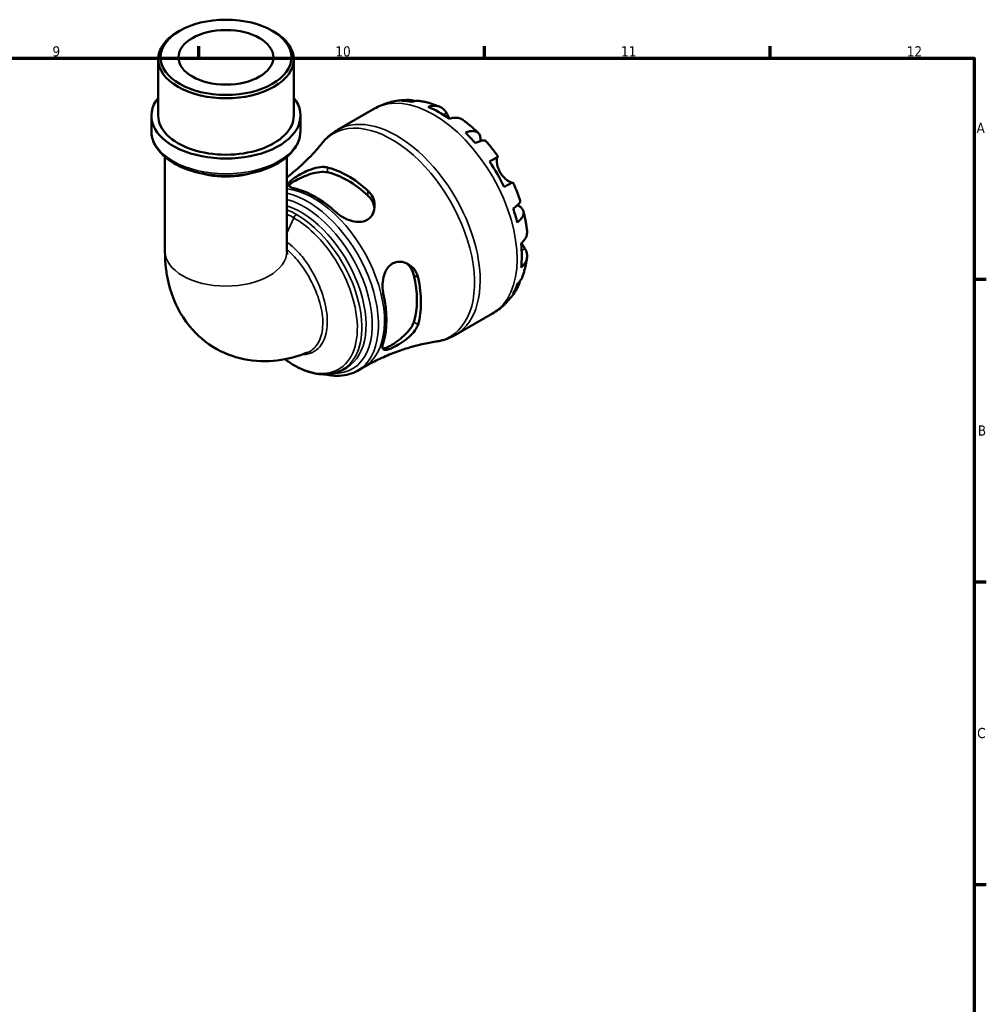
# Model space of a CAD drawing. Header units: millimetres. Extents: x 0 to 902, y 0 to 823.
# Tile 6 of 6: x 587 to 824, y 342 to 583. Entities that reach past the tile are written whole.
import ezdxf

# ---------------------------------------------------------------- set-up
doc = ezdxf.new("R2010")
doc.units = ezdxf.units.MM
for name, color, linetype, lineweight in [('Border (ISO)', 7, 'Continuous', 70), ('Visible (ISO)', 7, 'Continuous', 50), ('Visible Narrow (ISO)', 7, 'Continuous', 35)]:
    doc.layers.add(name, color=color, linetype=linetype, lineweight=lineweight)
doc.styles.add('Note Text (ISO)', font='tahoma.ttf')

# ---------------------------------------------------------------- blocks, each defined once
blk = doc.blocks.new('Borders Default Border')
at = {"layer": 'Border (ISO)'}
for p, q in [((630.75, 574), (630.75, 576.9)), ((700.83, 574), (700.83, 576.9)), ((770.92, 574), (770.92, 576.9)), ((821, 519.75), (823.9, 519.75)), ((821, 445.5), (823.9, 445.5)), ((821, 371.25), (823.9, 371.25))]:
    blk.add_line(p, q, dxfattribs=at)
at = {"layer": 'Border (ISO)', "flags": 128}
blk.add_lwpolyline([(20, 20), (20, 574), (821, 574), (821, 20), (20, 20)], dxfattribs=at)
at = {"layer": 'Border (ISO)', "color": 232, "true_color": 0xca0064, "char_height": 2.5, "attachment_point": 7, "style": 'Note Text (ISO)'}
for s, insert in [('9', (594.88, 574.35)), ('10', (664.29, 574.35)), ('11', (734.37, 574.4)), ('12', (804.46, 574.4)), ('A', (821.59, 555.62)), ('B', (821.89, 481.37)), ('C', (821.73, 407.08))]:
    blk.add_mtext(s, dxfattribs=dict(at, insert=insert))

msp = doc.modelspace()

# ---------------------------------------------------------------- linework, layer by layer
at = {"layer": 'Visible (ISO)'}
for p, q in [((626.05, 580.69), (625.639, 580.451)), ((648.828, 580.69), (649.24, 580.451)), ((620.815, 559.874), (620.815, 573.707)), ((654.064, 559.874), (654.064, 573.707)), ((664.834, 556.383), (673.879, 561.592)), ((619.152, 556.13), (619.152, 559.874)), ((655.726, 556.13), (655.726, 559.874)), ((622.477, 549.741), (622.477, 526.662)), ((652.401, 549.741), (652.401, 526.662)), ((693.778, 506.121), (702.823, 511.33)), ((666.081, 497.534), (667.093, 498.117)), ((669.734, 497.295), (671.205, 498.142))]:
    msp.add_line(p, q, dxfattribs=at)
for major_axis in [(16.044, 0), (11.637, 0)]:
    msp.add_ellipse((637.439, 574.182), major_axis=major_axis, ratio=0.5758617, dxfattribs=at)
for centre, major_axis, ratio, start_param, end_param in [((637.439, 573.707), (-16.625, 0), 0.5758617, 5.5016397, 10.2063236), ((637.439, 559.874), (-18.287, 0), 0.5758617, 5.8534856, 9.8544776), ((689.624, 537.194), (-14.381, 24.973), 0.5780931, 5.8274083, 5.9574315), ((689.624, 537.194), (-14.381, 24.973), 0.5780931, 5.3744724, 5.6249693), ((637.439, 559.874), (-16.625, 0), 0.5758617, 0, 3.1415927), ((689.624, 537.194), (-14.381, 24.973), 0.5780931, 5.0420102, 5.1720334), ((689.624, 537.194), (-14.381, 24.973), 0.5780931, 4.5890743, 4.8395711), ((667.304, 524.341), (12.685, -22.028), 0.5780931, 2.0775093, 2.6387471), ((667.304, 524.341), (11.982, -20.807), 0.5780931, 2.0605443, 2.6557121), ((659.384, 519.78), (-12.302, 21.363), 0.5780931, 5.2101205, 5.7893212), ((689.624, 537.194), (-14.381, 24.973), 0.5780931, 4.256612, 4.3866352), ((689.624, 537.194), (-14.381, 24.973), 0.5780931, 3.8036761, 4.054173), ((667.304, 524.341), (11.982, -20.807), 0.5780931, 0.489748, 1.0849158), ((667.304, 524.341), (12.685, -22.028), 0.5780931, 0.5067129, 1.0679508), ((689.624, 537.194), (14.381, -24.973), 0.5780931, 0.3296212, 0.4596444), ((659.384, 519.78), (-12.302, 21.363), 0.5780931, 3.6393241, 4.2185249)]:
    msp.add_ellipse(centre, major_axis=major_axis, ratio=ratio, start_param=start_param, end_param=end_param, dxfattribs=at)
for points, knots in [([(673.879, 561.592), (674.392, 561.887), (674.922, 562.154), (676.005, 562.624), (676.558, 562.827), (677.677, 563.172), (678.243, 563.312), (679.377, 563.531), (679.945, 563.61), (681.078, 563.71), (681.642, 563.732), (682.201, 563.727)], [5.49972085, 5.49972085, 5.49972085, 5.49972085, 5.56520194, 5.56520194, 5.63068302, 5.63068302, 5.6961641, 5.6961641, 5.76164519, 5.76164519, 5.82712627, 5.82712627, 5.82712627, 5.82712627]), ([(680.619, 563.514), (681.069, 563.642), (681.532, 563.709), (682.398, 563.739), (682.881, 563.7), (683.538, 563.56), (683.718, 563.512), (683.894, 563.457)], [0.17074605, 0.17074605, 0.17074605, 0.17074605, 0.33284003, 0.33284003, 0.49949435, 0.49949435, 0.56252044, 0.56252044, 0.56252044, 0.56252044]), ([(685.341, 563.43), (684.995, 563.491), (684.644, 563.511), (683.924, 563.477), (683.494, 563.407), (683.065, 563.277)], [4.87971703, 4.87971703, 4.87971703, 4.87971703, 5.01708759, 5.01708759, 5.17918157, 5.17918157, 5.17918157, 5.17918157]), ([(685.341, 563.43), (685.661, 563.373), (685.979, 563.308), (686.609, 563.164), (686.921, 563.084), (687.539, 562.913), (687.845, 562.82), (688.452, 562.622), (688.753, 562.517), (689.348, 562.295), (689.643, 562.178), (689.935, 562.056)], [5.9523628, 5.9523628, 5.9523628, 5.9523628, 5.99162777, 5.99162777, 6.03089274, 6.03089274, 6.07015771, 6.07015771, 6.10942267, 6.10942267, 6.14868764, 6.14868764, 6.14868764, 6.14868764]), ([(687.078, 562.035), (687.484, 562.173), (687.881, 562.256), (688.595, 562.324), (688.976, 562.311), (689.688, 562.168), (690.018, 562.038), (690.574, 561.712), (690.851, 561.486), (691.265, 561.003), (691.421, 560.771), (691.55, 560.529)], [0.17075309, 0.17075309, 0.17075309, 0.17075309, 0.33215152, 0.33215152, 0.49888818, 0.49888818, 0.66562485, 0.66562485, 0.83351137, 0.83351137, 0.95687373, 0.95687373, 0.95687373, 0.95687373]), ([(691.55, 560.529), (691.551, 560.527), (691.552, 560.524), (691.617, 560.403), (691.686, 560.274), (691.83, 560.013), (691.902, 559.884), (692.074, 559.583), (692.175, 559.409), (692.298, 559.205), (692.313, 559.18), (692.329, 559.155)], [-0.58332629, -0.58332629, -0.58332629, -0.58332629, -0.58206847, -0.58206847, -0.51861604, -0.51861604, -0.4628074, -0.4628074, -0.39473272, -0.39473272, -0.38532618, -0.38532618, -0.38532618, -0.38532618]), ([(695.653, 558.768), (695.565, 558.833), (695.476, 558.892), (695.109, 559.106), (694.779, 559.237), (694.068, 559.379), (693.686, 559.392), (692.972, 559.324), (692.576, 559.241), (692.169, 559.103)], [4.66534673, 4.66534673, 4.66534673, 4.66534673, 4.71913293, 4.71913293, 4.88586959, 4.88586959, 5.05260626, 5.05260626, 5.21400469, 5.21400469, 5.21400469, 5.21400469]), ([(695.653, 558.768), (695.911, 558.578), (696.167, 558.383), (696.673, 557.986), (696.923, 557.784), (697.419, 557.371), (697.664, 557.161), (698.15, 556.733), (698.39, 556.516), (698.866, 556.073), (699.101, 555.849), (699.333, 555.621)], [0.139021, 0.139021, 0.139021, 0.139021, 0.17865725, 0.17865725, 0.2182935, 0.2182935, 0.25792975, 0.25792975, 0.297566, 0.297566, 0.33720225, 0.33720225, 0.33720225, 0.33720225]), ([(619.152, 556.13), (619.152, 555.002), (619.437, 553.878), (620.536, 551.716), (621.381, 550.686), (623.581, 548.789), (624.972, 547.939), (628.129, 546.543), (629.901, 546.002), (633.626, 545.282), (635.578, 545.102), (639.477, 545.113), (641.421, 545.304), (645.121, 546.042), (646.876, 546.589), (650.026, 548.003), (651.42, 548.872), (653.676, 550.865), (654.547, 551.99), (655.506, 554.145), (655.726, 555.136), (655.726, 556.13)], [2.3561945, 2.3561945, 2.3561945, 2.3561945, 2.641068, 2.641068, 2.945192, 2.945192, 3.2723391, 3.2723391, 3.6030971, 3.6030971, 3.9320884, 3.9320884, 4.2602702, 4.2602702, 4.5893071, 4.5893071, 4.9200904, 4.9200904, 5.2468046, 5.2468046, 5.4977871, 5.4977871, 5.4977871, 5.4977871]), ([(660.953, 553.048), (661.167, 553.314), (661.39, 553.572), (661.856, 554.072), (662.098, 554.315), (662.6, 554.781), (662.861, 555.006), (663.398, 555.435), (663.675, 555.64), (664.243, 556.028), (664.535, 556.211), (664.834, 556.383)], [5.27934898, 5.27934898, 5.27934898, 5.27934898, 5.32342336, 5.32342336, 5.36749773, 5.36749773, 5.4115721, 5.4115721, 5.45564648, 5.45564648, 5.49972085, 5.49972085, 5.49972085, 5.49972085]), ([(696.182, 555.723), (696.569, 555.877), (696.937, 555.984), (697.578, 556.107), (697.909, 556.131), (698.502, 556.076), (698.763, 555.997), (699.179, 555.774), (699.373, 555.61), (699.67, 555.187), (699.774, 554.929), (699.893, 554.392), (699.918, 554.062), (699.895, 553.684), (699.895, 553.67), (699.894, 553.656)], [0.1707461, 0.1707461, 0.1707461, 0.1707461, 0.33284, 0.33284, 0.4994944, 0.4994944, 0.6661487, 0.6661487, 0.8332087, 0.8332087, 1.0002688, 1.0002688, 1.1679728, 1.1679728, 1.1744217, 1.1744217, 1.1744217, 1.1744217]), ([(701.215, 553.636), (701.154, 553.704), (701.07, 553.751), (700.834, 553.813), (700.644, 553.817), (700.174, 553.742), (699.894, 553.664), (699.329, 553.461), (698.994, 553.32), (698.628, 553.143)], [4.56205101, 4.56205101, 4.56205101, 4.56205101, 4.68377895, 4.68377895, 4.85043327, 4.85043327, 5.01708759, 5.01708759, 5.17918157, 5.17918157, 5.17918157, 5.17918157]), ([(701.215, 553.637), (701.429, 553.395), (701.64, 553.15), (702.057, 552.655), (702.262, 552.405), (702.668, 551.899), (702.868, 551.644), (703.263, 551.127), (703.458, 550.867), (703.841, 550.34), (704.03, 550.075), (704.216, 549.807)], [0.44766847, 0.44766847, 0.44766847, 0.44766847, 0.48658997, 0.48658997, 0.52551147, 0.52551147, 0.56443297, 0.56443297, 0.60335447, 0.60335447, 0.64227596, 0.64227596, 0.64227596, 0.64227596]), ([(660.953, 553.048), (660.263, 552.193), (659.514, 551.326), (657.902, 549.593), (657.038, 548.727), (655.202, 547.022), (654.23, 546.182), (652.944, 545.154), (652.674, 544.943), (652.401, 544.733)], [5.27934898, 5.27934898, 5.27934898, 5.27934898, 5.32342336, 5.32342336, 5.36749773, 5.36749773, 5.4115721, 5.4115721, 5.42309002, 5.42309002, 5.42309002, 5.42309002]), ([(702.12, 548.608), (702.467, 548.807), (702.775, 548.984), (703.279, 549.274), (703.518, 549.411), (703.892, 549.625), (704.026, 549.701), (704.187, 549.792), (704.228, 549.814), (704.201, 549.797), (704.16, 549.772), (704.095, 549.734)], [0.17075309, 0.17075309, 0.17075309, 0.17075309, 0.33215152, 0.33215152, 0.49888818, 0.49888818, 0.66562485, 0.66562485, 0.83351137, 0.83351137, 0.95687373, 0.95687373, 0.95687373, 0.95687373]), ([(704.095, 549.734), (704.075, 549.722), (704.055, 549.703), (704.002, 549.628), (703.972, 549.557), (703.923, 549.364), (703.905, 549.24), (703.882, 548.888), (703.887, 548.641), (703.954, 548.009), (704.03, 547.615), (704.29, 546.777), (704.477, 546.341), (704.715, 545.929)], [-0.58004807, -0.58004807, -0.58004807, -0.58004807, -0.5384523, -0.5384523, -0.46383793, -0.46383793, -0.3862639, -0.3862639, -0.27840269, -0.27840269, -0.14277912, -0.14277912, 0, 0, 0, 0]), ([(654.406, 541.962), (654.257, 541.996), (654.117, 542.033), (653.581, 542.193), (653.27, 542.331), (652.836, 542.66), (652.736, 542.854), (652.809, 543.287), (652.959, 543.521), (653.447, 544.008), (653.737, 544.244), (654.451, 544.751), (654.864, 545.015), (655.888, 545.61), (656.508, 545.932), (657.925, 546.567), (658.729, 546.859), (660.215, 547.223), (660.903, 547.31), (661.809, 547.272), (662.078, 547.236), (662.326, 547.176)], [-1.9564638, -1.9564638, -1.9564638, -1.9564638, -1.890339, -1.890339, -1.6850061, -1.6850061, -1.4589244, -1.4589244, -1.2518906, -1.2518906, -1.0857552, -1.0857552, -0.9194053, -0.9194053, -0.7102433, -0.7102433, -0.4523347, -0.4523347, -0.2137527, -0.2137527, -0.1036387, -0.1036387, -0.1036387, -0.1036387]), ([(652.867, 542.686), (652.938, 542.803), (653.048, 542.93), (653.479, 543.32), (653.905, 543.608), (654.907, 544.185), (655.535, 544.504), (656.884, 545.097), (657.606, 545.369), (658.991, 545.791), (659.752, 545.963), (661.161, 546.112), (661.809, 546.088), (662.326, 545.974)], [1.4109953, 1.4109953, 1.4109953, 1.4109953, 1.5244244, 1.5244244, 1.7370432, 1.7370432, 1.9496619, 1.9496619, 2.1622806, 2.1622806, 2.3915298, 2.3915298, 2.620779, 2.620779, 2.620779, 2.620779]), ([(704.715, 545.929), (704.844, 545.704), (704.988, 545.489), (705.306, 545.068), (705.481, 544.866), (705.915, 544.423), (706.174, 544.202), (706.653, 543.854), (706.869, 543.726), (707.186, 543.572), (707.3, 543.528), (707.489, 543.477), (707.565, 543.469), (707.634, 543.478), (707.646, 543.48), (707.657, 543.483)], [0, 0, 0, 0, 0.07774953, 0.07774953, 0.16081914, 0.16081914, 0.27783798, 0.27783798, 0.3882896, 0.3882896, 0.46542959, 0.46542959, 0.54035429, 0.54035429, 0.55720532, 0.55720532, 0.55720532, 0.55720532]), ([(672.282, 541.443), (672.448, 541.292), (672.603, 541.131), (673.128, 540.507), (673.42, 539.997), (673.865, 538.78), (673.964, 538.059), (673.853, 536.704), (673.661, 536.067), (673.073, 535.099), (672.742, 534.737), (671.962, 534.195), (671.537, 534.01), (670.527, 533.776), (669.946, 533.758), (668.623, 533.914), (667.885, 534.129), (666.432, 534.747), (665.721, 535.159), (664.832, 535.819), (664.588, 536.021), (664.362, 536.229)], [-1.976846, -1.976846, -1.976846, -1.976846, -1.9031641, -1.9031641, -1.705924, -1.705924, -1.4576478, -1.4576478, -1.2245583, -1.2245583, -1.0486206, -1.0486206, -0.8868322, -0.8868322, -0.6981746, -0.6981746, -0.4672608, -0.4672608, -0.2235625, -0.2235625, -0.1230578, -0.1230578, -0.1230578, -0.1230578]), ([(707.816, 543.571), (707.815, 543.572), (707.775, 543.55), (707.626, 543.466), (707.492, 543.389), (707.118, 543.176), (706.879, 543.038), (706.375, 542.749), (706.067, 542.572), (705.72, 542.372)], [4.57634622, 4.57634622, 4.57634622, 4.57634622, 4.71913293, 4.71913293, 4.88586959, 4.88586959, 5.05260626, 5.05260626, 5.21400469, 5.21400469, 5.21400469, 5.21400469]), ([(707.816, 543.571), (707.955, 543.276), (708.091, 542.98), (708.355, 542.385), (708.483, 542.086), (708.733, 541.485), (708.855, 541.184), (709.09, 540.58), (709.204, 540.276), (709.424, 539.668), (709.53, 539.363), (709.633, 539.057)], [0.92853136, 0.92853136, 0.92853136, 0.92853136, 0.96745378, 0.96745378, 1.0063762, 1.0063762, 1.04529862, 1.04529862, 1.08422105, 1.08422105, 1.12314347, 1.12314347, 1.12314347, 1.12314347]), ([(672.282, 540.24), (672.798, 539.76), (673.234, 539.16), (673.709, 538.081), (673.832, 537.626), (673.887, 537.183)], [-0.88373584, -0.88373584, -0.88373584, -0.88373584, -0.65448666, -0.65448666, -0.4993644, -0.4993644, -0.4993644, -0.4993644]), ([(707.904, 537.078), (708.24, 537.306), (708.53, 537.524), (708.99, 537.909), (709.199, 538.11), (709.5, 538.477), (709.593, 538.642), (709.658, 538.876), (709.661, 538.971), (709.633, 539.057)], [0.17074605, 0.17074605, 0.17074605, 0.17074605, 0.33284003, 0.33284003, 0.49949435, 0.49949435, 0.66614868, 0.66614868, 0.78841706, 0.78841706, 0.78841706, 0.78841706]), ([(708.971, 537.901), (708.993, 537.891), (709.014, 537.881), (709.36, 537.709), (709.632, 537.524), (710.036, 537.155), (710.207, 536.937), (710.422, 536.471), (710.467, 536.223), (710.45, 535.754), (710.387, 535.49), (710.137, 534.952), (709.949, 534.679), (709.521, 534.187), (709.244, 533.924), (708.917, 533.666)], [4.1712493, 4.1712493, 4.1712493, 4.1712493, 4.1819549, 4.1819549, 4.3496588, 4.3496588, 4.5167189, 4.5167189, 4.6837789, 4.6837789, 4.8504333, 4.8504333, 5.0170876, 5.0170876, 5.1791816, 5.1791816, 5.1791816, 5.1791816]), ([(710.411, 536.435), (710.492, 536.12), (710.569, 535.804), (710.715, 535.171), (710.783, 534.854), (710.911, 534.22), (710.971, 533.902), (711.081, 533.266), (711.131, 532.948), (711.222, 532.312), (711.263, 531.993), (711.299, 531.674)], [1.23357287, 1.23357287, 1.23357287, 1.23357287, 1.27320271, 1.27320271, 1.31283255, 1.31283255, 1.35246238, 1.35246238, 1.39209222, 1.39209222, 1.43172206, 1.43172206, 1.43172206, 1.43172206]), ([(709.842, 528.494), (710.164, 528.776), (710.435, 529.077), (710.853, 529.659), (711.033, 529.994), (711.267, 530.679), (711.32, 531.029), (711.318, 531.455), (711.312, 531.564), (711.299, 531.674)], [0.17075309, 0.17075309, 0.17075309, 0.17075309, 0.33215152, 0.33215152, 0.49888818, 0.49888818, 0.66562485, 0.66562485, 0.72067698, 0.72067698, 0.72067698, 0.72067698]), ([(710.783, 527.216), (710.928, 526.984), (711.05, 526.734), (711.26, 526.137), (711.317, 525.785), (711.32, 525.143), (711.267, 524.793), (711.033, 524.108), (710.853, 523.773), (710.435, 523.191), (710.164, 522.89), (709.842, 522.608)], [4.42788405, 4.42788405, 4.42788405, 4.42788405, 4.5512464, 4.5512464, 4.71913293, 4.71913293, 4.88586959, 4.88586959, 5.05260626, 5.05260626, 5.21400469, 5.21400469, 5.21400469, 5.21400469]), ([(709.967, 528.607), (710.014, 528.52), (710.061, 528.435), (710.215, 528.161), (710.318, 527.983), (710.519, 527.645), (710.614, 527.489), (710.73, 527.301), (710.757, 527.258), (710.783, 527.216)], [-2.11847631, -2.11847631, -2.11847631, -2.11847631, -2.08674766, -2.08674766, -2.01440674, -2.01440674, -1.93994266, -1.93994266, -1.91637503, -1.91637503, -1.91637503, -1.91637503]), ([(622.477, 526.662), (622.477, 523.579), (622.846, 520.446), (624.703, 514.184), (626.216, 511.033), (630.311, 506), (632.615, 504.021), (637.606, 501.24), (640.218, 500.361), (645.632, 499.474), (648.417, 499.538), (653.301, 500.329), (655.452, 500.967), (657.477, 501.788)], [3.1415927, 3.1415927, 3.1415927, 3.1415927, 3.4264529, 3.4264529, 3.7113132, 3.7113132, 3.9371542, 3.9371542, 4.1432616, 4.1432616, 4.3685214, 4.3685214, 4.565894, 4.565894, 4.565894, 4.565894]), ([(652.401, 526.662), (652.401, 526.265), (652.434, 525.993), (652.463, 525.828), (652.469, 525.805), (652.469, 525.805)], [3.14159265, 3.14159265, 3.14159265, 3.14159265, 3.32248391, 3.32248391, 3.3923259, 3.3923259, 3.3923259, 3.3923259]), ([(711.295, 525.075), (711.256, 524.761), (711.21, 524.447), (711.106, 523.821), (711.047, 523.508), (710.916, 522.883), (710.844, 522.572), (710.685, 521.951), (710.598, 521.641), (710.41, 521.024), (710.308, 520.716), (710.198, 520.41)], [1.70536659, 1.70536659, 1.70536659, 1.70536659, 1.7446264, 1.7446264, 1.7838862, 1.7838862, 1.82314601, 1.82314601, 1.86240581, 1.86240581, 1.90166561, 1.90166561, 1.90166561, 1.90166561]), ([(676.09, 515.915), (676.046, 516.113), (676.008, 516.316), (675.879, 517.169), (675.845, 517.85), (675.915, 519.285), (676.034, 520.037), (676.447, 521.381), (676.726, 521.977), (677.393, 522.888), (677.743, 523.226), (678.541, 523.738), (678.976, 523.903), (680.004, 524.076), (680.593, 524.029), (681.851, 523.668), (682.505, 523.293), (683.563, 522.326), (683.982, 521.751), (684.401, 520.795), (684.504, 520.478), (684.575, 520.15)], [-1.9564638, -1.9564638, -1.9564638, -1.9564638, -1.890339, -1.890339, -1.6850061, -1.6850061, -1.4589244, -1.4589244, -1.2518906, -1.2518906, -1.0857552, -1.0857552, -0.9194053, -0.9194053, -0.7102433, -0.7102433, -0.4523347, -0.4523347, -0.2137527, -0.2137527, -0.1036387, -0.1036387, -0.1036387, -0.1036387]), ([(681.678, 523.681), (682.037, 523.409), (682.374, 523.072), (683.075, 522.115), (683.377, 521.438), (683.535, 520.749)], [2.2350384, 2.2350384, 2.2350384, 2.2350384, 2.39152982, 2.39152982, 2.62077901, 2.62077901, 2.62077901, 2.62077901]), ([(708.917, 518.501), (709.244, 518.806), (709.521, 519.142), (709.915, 519.753), (710.077, 520.073), (710.198, 520.41)], [0.17074605, 0.17074605, 0.17074605, 0.17074605, 0.33284003, 0.33284003, 0.47310885, 0.47310885, 0.47310885, 0.47310885]), ([(708.896, 517.543), (708.619, 517.05), (708.317, 516.566), (707.659, 515.624), (707.303, 515.165), (706.539, 514.281), (706.13, 513.856), (705.263, 513.05), (704.805, 512.668), (703.844, 511.958), (703.342, 511.629), (702.823, 511.33)], [2.02681155, 2.02681155, 2.02681155, 2.02681155, 2.09307488, 2.09307488, 2.15933821, 2.15933821, 2.22560154, 2.22560154, 2.29186487, 2.29186487, 2.3581282, 2.3581282, 2.3581282, 2.3581282]), ([(709.503, 519.145), (709.461, 518.955), (709.41, 518.765), (709.199, 518.117), (708.99, 517.681), (708.53, 516.947), (708.24, 516.581), (707.904, 516.256)], [4.78379622, 4.78379622, 4.78379622, 4.78379622, 4.85043327, 4.85043327, 5.01708759, 5.01708759, 5.17918157, 5.17918157, 5.17918157, 5.17918157]), ([(684.575, 508.639), (684.527, 508.475), (684.465, 508.307), (684.187, 507.686), (683.89, 507.227), (683.058, 506.212), (682.482, 505.663), (681.252, 504.671), (680.604, 504.222), (679.47, 503.525), (678.991, 503.259), (678.131, 502.832), (677.758, 502.67), (677.049, 502.424), (676.742, 502.362), (676.215, 502.383), (676.032, 502.503), (675.841, 502.966), (675.842, 503.322), (675.97, 503.974), (676.023, 504.182), (676.09, 504.404)], [-1.976846, -1.976846, -1.976846, -1.976846, -1.9031641, -1.9031641, -1.705924, -1.705924, -1.4576478, -1.4576478, -1.2245583, -1.2245583, -1.0486206, -1.0486206, -0.8868322, -0.8868322, -0.6981746, -0.6981746, -0.4672608, -0.4672608, -0.2235625, -0.2235625, -0.1230578, -0.1230578, -0.1230578, -0.1230578]), ([(683.535, 509.238), (683.377, 508.732), (683.075, 508.157), (682.242, 507.009), (681.713, 506.436), (680.655, 505.447), (680.059, 504.957), (678.87, 504.086), (678.28, 503.703), (677.779, 503.414), (677.277, 503.126), (676.815, 502.902), (676.259, 502.726), (676.094, 502.696), (675.956, 502.694)], [-0.8837358, -0.8837358, -0.8837358, -0.8837358, -0.6544867, -0.6544867, -0.4252375, -0.4252375, -0.2126187, -0.2126187, 0, 0, 0, 0.2126187, 0.2126187, 0.3262471, 0.3262471, 0.3262471, 0.3262471]), ([(693.778, 506.121), (693.479, 505.949), (693.174, 505.789), (692.553, 505.491), (692.237, 505.355), (691.596, 505.106), (691.272, 504.993), (690.616, 504.793), (690.285, 504.705), (689.618, 504.554), (689.282, 504.49), (688.945, 504.438)], [2.3581282, 2.3581282, 2.3581282, 2.3581282, 2.40220257, 2.40220257, 2.44627695, 2.44627695, 2.49035132, 2.49035132, 2.5344257, 2.5344257, 2.57850007, 2.57850007, 2.57850007, 2.57850007]), ([(671.205, 498.142), (672.373, 498.815), (673.567, 499.443), (675.98, 500.598), (677.199, 501.124), (679.632, 502.07), (680.846, 502.489), (683.243, 503.221), (684.426, 503.534), (686.734, 504.059), (687.859, 504.271), (688.945, 504.438)], [2.3581282, 2.3581282, 2.3581282, 2.3581282, 2.40220257, 2.40220257, 2.44627695, 2.44627695, 2.49035132, 2.49035132, 2.5344257, 2.5344257, 2.57850007, 2.57850007, 2.57850007, 2.57850007]), ([(666.081, 497.534), (665.476, 497.185), (664.826, 496.913), (663.452, 496.527), (662.726, 496.415), (661.205, 496.354), (660.408, 496.41), (658.758, 496.694), (657.906, 496.928), (656.175, 497.569), (655.296, 497.98), (653.574, 498.946), (652.73, 499.498), (651.899, 500.117)], [3.92893344, 3.92893344, 3.92893344, 3.92893344, 4.07445777, 4.07445777, 4.2225484, 4.2225484, 4.37657053, 4.37657053, 4.53637269, 4.53637269, 4.69955237, 4.69955237, 4.85803907, 4.85803907, 4.85803907, 4.85803907]), ([(669.734, 497.295), (668.414, 496.535), (666.901, 496.117), (664.215, 496.006), (663.088, 496.121), (661.943, 496.384)], [2.3581282, 2.3581282, 2.3581282, 2.3581282, 2.65134297, 2.65134297, 2.8503598, 2.8503598, 2.8503598, 2.8503598])]:
    msp.add_open_spline(points, degree=3, knots=knots, dxfattribs=at)
at = {"layer": 'Visible Narrow (ISO)'}
for p, q in [((691.55, 560.529), (690.751, 560.069)), ((704.095, 549.734), (702.125, 548.6)), ((662.326, 545.974), (662.326, 547.176)), ((672.282, 541.443), (672.282, 540.24)), ((654.077, 534.804), (652.401, 531.006)), ((710.783, 527.216), (709.971, 526.748)), ((683.535, 520.749), (684.575, 520.15)), ((684.575, 508.639), (683.535, 509.238))]:
    msp.add_line(p, q, dxfattribs=at)
for centre, major_axis, ratio, start_param, end_param in [((688.351, 536.461), (-14.472, 25.131), 0.5780931, 3.1415927, 6.2831853), ((679.306, 531.252), (14.472, -25.131), 0.5780931, 0, 3.1415927), ((678.097, 530.556), (-14.343, 24.908), 0.5780931, 2.9212208, 6.5035572), ((637.439, 556.13), (18.287, 0), 0.5758617, 3.1415927, 6.2831853), ((637.439, 553.465), (14.962, 0), 0.5758617, 4.1329466, 5.2918314), ((658.903, 519.503), (12.301, -21.361), 0.5780931, 0, 2.7404129), ((657.433, 518.656), (12.301, -21.361), 0.5780931, 0, 2.650955), ((656.619, 518.187), (11.795, -20.482), 0.5780931, 5.9367807, 8.8964335), ((655.805, 517.719), (11.288, -19.602), 0.5780931, 0, 2.5725736), ((654.754, 534.658), (-0.579, -1.005), 0.5780931, 3.9250571, 4.8959339), ((637.439, 526.662), (14.962, 0), 0.5758617, 3.1415927, 6.2831853)]:
    msp.add_ellipse(centre, major_axis=major_axis, ratio=ratio, start_param=start_param, end_param=end_param, dxfattribs=at)
for points in [[(654.754, 535.607), (653.967, 536.06), (653.18, 536.446), (652.401, 536.761)], [(652.401, 535.664), (652.958, 535.413), (653.517, 535.126), (654.077, 534.804)]]:
    msp.add_open_spline(points, degree=3, dxfattribs=at)
for points, knots in [([(654.077, 534.804), (655.737, 533.848), (657.396, 532.582), (661.192, 528.942), (663.241, 526.325), (666.466, 520.859), (667.697, 518.049), (669.464, 512.047), (669.844, 508.876), (669.385, 503.46), (668.586, 501.192), (665.997, 497.905), (664.198, 496.903), (659.856, 496.396), (657.274, 496.997), (653.751, 498.875), (652.836, 499.457), (651.931, 500.124)], [1.5707963, 1.5707963, 1.5707963, 1.5707963, 1.8891384, 1.8891384, 2.3379994, 2.3379994, 2.7512142, 2.7512142, 3.233905, 3.233905, 3.7007267, 3.7007267, 4.1725014, 4.1725014, 4.6751956, 4.6751956, 4.8510505, 4.8510505, 4.8510505, 4.8510505]), ([(666.08, 497.537), (666.942, 498.033), (667.706, 498.697), (669.67, 501.196), (670.487, 503.525), (670.95, 509.082), (670.554, 512.335), (668.73, 518.485), (667.462, 521.363), (664.145, 526.952), (662.04, 529.624), (658.15, 533.338), (656.451, 534.629), (654.754, 535.607)], [-3.9289334, -3.9289334, -3.9289334, -3.9289334, -3.7007267, -3.7007267, -3.233905, -3.233905, -2.7512142, -2.7512142, -2.3379994, -2.3379994, -1.8891384, -1.8891384, -1.5707963, -1.5707963, -1.5707963, -1.5707963]), ([(655.986, 501.228), (656.36, 501.218), (656.724, 501.24), (658.613, 501.52), (659.905, 502.338), (661.525, 504.688), (661.996, 506.039), (662.391, 509.185), (662.302, 510.989), (661.573, 514.814), (660.918, 516.84), (659.141, 520.813), (658.014, 522.763), (655.933, 525.559), (655.078, 526.542), (653.601, 527.924), (653.006, 528.405), (652.401, 528.817)], [0.4344547, 0.4344547, 0.4344547, 0.4344547, 0.5456042, 0.5456042, 1.0318134, 1.0318134, 1.4202963, 1.4202963, 1.8181561, 1.8181561, 2.2291158, 2.2291158, 2.6493927, 2.6493927, 2.9082593, 2.9082593, 3.0732886, 3.0732886, 3.0732886, 3.0732886]), ([(652.401, 527.026), (652.584, 526.871), (652.766, 526.711), (653.843, 525.723), (654.702, 524.766), (656.803, 522.054), (657.949, 520.174), (659.754, 516.355), (660.422, 514.413), (661.181, 510.747), (661.288, 509.019), (660.941, 506.004), (660.499, 504.709), (659.211, 502.823), (658.414, 502.171), (657.476, 501.789)], [-2.9604739, -2.9604739, -2.9604739, -2.9604739, -2.9082593, -2.9082593, -2.6493927, -2.6493927, -2.2291158, -2.2291158, -1.8181561, -1.8181561, -1.4202963, -1.4202963, -1.0318134, -1.0318134, -0.6873004, -0.6873004, -0.6873004, -0.6873004])]:
    msp.add_open_spline(points, degree=3, knots=knots, dxfattribs=at)

# ---------------------------------------------------------------- block references
msp.add_blockref('Borders Default Border', (0, 0))

doc.saveas('drawing.dxf')
